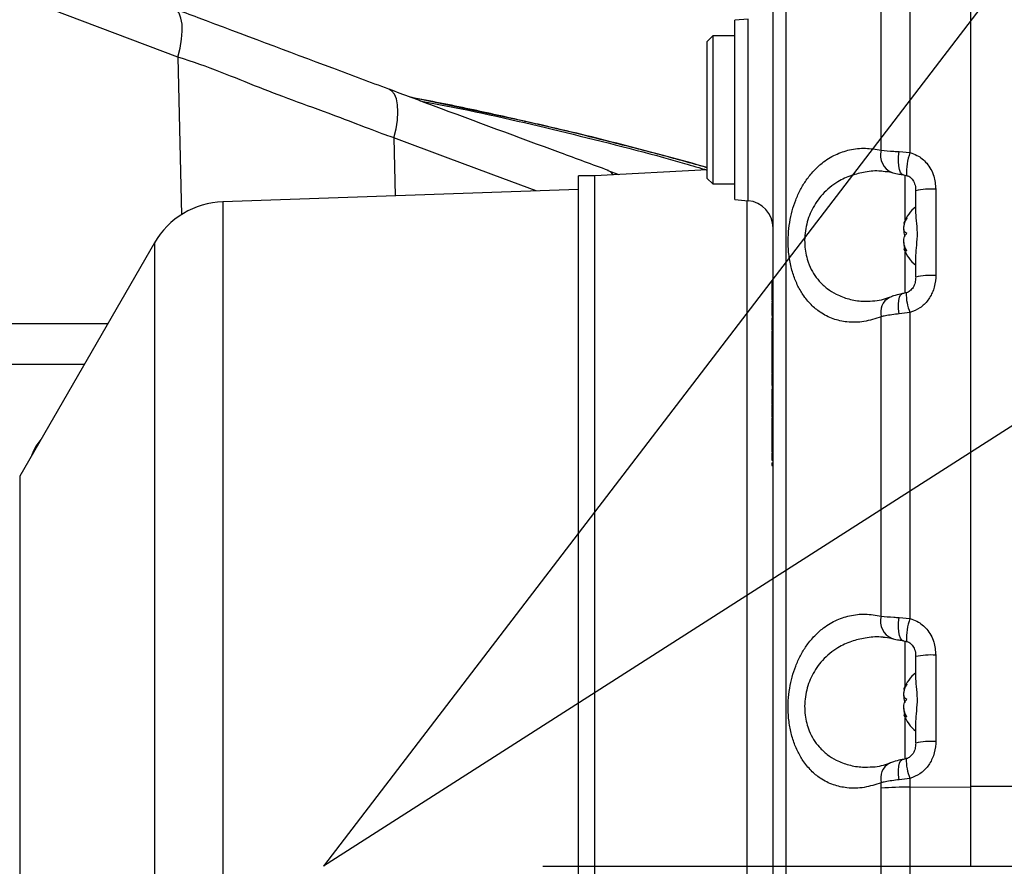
# Model space of a CAD drawing. Extents: x 0 to 16820, y 0 to 11880.
# Tile 21 of 77: x 8311 to 8490, y 6402 to 6556. Entities that reach past the tile are written whole.
import ezdxf

# ---------------------------------------------------------------- set-up
doc = ezdxf.new("R2010")
doc.units = 0
doc.header["$LTSCALE"] = 20
doc.layers.get('0').update_dxf_attribs({"linetype": 'CONTINUOUS'})
doc.styles.add('SLDTEXTSTYLE0', font='TXT', dxfattribs={"width": 0.605})
doc.dimstyles.new('SLDDIMSTYLE0', dxfattribs={"dimtxt": 100, "dimasz": 100, "dimexe": 0, "dimexo": 0.0625, "dimgap": 25, "dimtad": 1, "dimdec": 1, "dimrnd": 1e-09, "dimzin": 12, "dimtxsty": 'SLDTEXTSTYLE0', "dimsah": 1, "dimcen": 0, "dimazin": 3, "dimtfac": 1, "dimtofl": 0, "dimtmove": 0, "dimatfit": 3, "dimtolj": 1, "dimtzin": 12})
doc.dimstyles.new('SLDDIMSTYLE1', dxfattribs={"dimtxt": 100, "dimasz": 100, "dimexe": 0, "dimexo": 0.0625, "dimgap": 25, "dimtad": 1, "dimdec": 4, "dimlfac": 20, "dimzin": 12, "dimtxsty": 'SLDTEXTSTYLE0', "dimsah": 1, "dimcen": 0.09, "dimazin": 3, "dimtfac": 1, "dimtofl": 0, "dimtmove": 0, "dimatfit": 3, "dimtolj": 1, "dimtzin": 12})

# ---------------------------------------------------------------- blocks, each defined once
blk = doc.blocks.new('_D')
at = {"color": 7, "linetype": 'CONTINUOUS'}
for q in [(10380.8, 9036.16), (8366, 6401.82)]:
    blk.add_line((9334.36, 7667.96), q, dxfattribs=at)
blk.add_solid([(9334.36, 7667.96), (9407.03, 7738.27), (9383.2, 7756.5)], dxfattribs=at)
at = {"color": 7, "linetype": 'CONTINUOUS', "insert": (10032.55, 8792.98), "char_height": 100, "attachment_point": 1, "rotation": 52.5905, "style": 'SLDTEXTSTYLE0'}
blk.add_mtext('R1594', dxfattribs=at)
blk = doc.blocks.new('_D_1')
at = {"color": 7, "linetype": 'CONTINUOUS'}
blk.add_line((11867.49, 8642.4), (8366, 6401.82), dxfattribs=at)
blk.add_solid([(11867.49, 8642.4), (11775.17, 8601.13), (11791.34, 8575.86)], dxfattribs=at)
at = {"color": 7, "linetype": 'CONTINUOUS', "insert": (9875.65, 7520.81), "char_height": 100, "attachment_point": 1, "rotation": 32.6149, "style": 'SLDTEXTSTYLE0'}
blk.add_mtext('R4157', dxfattribs=at)
blk = doc.blocks.new('_D_2')
at = {"color": 7, "linetype": 'CONTINUOUS'}
for p, q in [((4232.76, 7130.62), (3693.35, 7225.73)), ((8406, 6401.82), (13110.72, 6401.82))]:
    blk.add_line(p, q, dxfattribs=at)
blk.add_arc((8366, 6401.82), 4714.73, 0, 170, dxfattribs=at)
for points in [[(3722.9, 7220.52), (3756.05, 7316.05), (3726.56, 7321.58)], [(13080.72, 6401.82), (13094.66, 6501.97), (13064.66, 6501.66)]]:
    blk.add_solid(points, dxfattribs=at)
at = {"color": 7, "linetype": 'CONTINUOUS', "insert": (8646.6, 11239.4), "char_height": 100, "attachment_point": 1, "rotation": 355, "style": 'SLDTEXTSTYLE0'}
blk.add_mtext('170°', dxfattribs=at)
blk = doc.blocks.new('_D_3')
at = {"color": 7, "linetype": 'CONTINUOUS'}
for p, q in [((8406, 6401.82), (13085.4, 6401.82)), ((4232.76, 5673.02), (3718.3, 5582.3))]:
    blk.add_line(p, q, dxfattribs=at)
blk.add_arc((8366, 6401.82), 4689.4, 190, 0, dxfattribs=at)
for points in [[(13055.4, 6401.82), (13039.33, 6301.99), (13069.33, 6301.67)], [(3747.84, 5587.51), (3751.51, 5486.46), (3781, 5491.99)]]:
    blk.add_solid(points, dxfattribs=at)
at = {"color": 7, "linetype": 'CONTINUOUS', "insert": (8621.93, 1846.3), "char_height": 100, "attachment_point": 1, "rotation": 5, "style": 'SLDTEXTSTYLE0'}
blk.add_mtext('170°', dxfattribs=at)

msp = doc.modelspace()

# ---------------------------------------------------------------- linework, layer by layer
at = {"color": 7, "linetype": 'CONTINUOUS'}
for p, q in [((8483.996929, 6786.4489554), (8483.996929, 6416.4698635)), ((8443.4327049, 6556.3828497), (8440.9969313, 6556.1697482)), ((8440.9969313, 6523.4698428), (8440.9969313, 6556.1697482)), ((8436.9969307, 6553.3197968), (8435.9969286, 6552.3197947)), ((8440.9969313, 6553.3197968), (8436.9969307, 6553.3197968)), ((8436.9969307, 6553.3197968), (8436.9969307, 6526.3197942)), ((8435.9969286, 6527.3197888), (8435.9969286, 6552.3197947)), ((8415.4969281, 6527.8197972), (8412.4969294, 6527.8197972)), ((8412.4969294, 6275.8197932), (8412.4969294, 6527.8197972)), ((8435.9969286, 6528.8909076), (8415.4969281, 6527.8165488)), ((8415.4969281, 6275.8197932), (8415.4969281, 6527.8197972)), ((8417.8487448, 6528.7929325), (8419.8836362, 6528.0464439)), ((8435.9969286, 6527.3197888), (8436.9969307, 6526.3197942)), ((8436.9969307, 6526.3197942), (8440.9969313, 6526.3197942)), ((8412.4969294, 6525.3197922), (8347.6740116, 6523.056127)), ((8473.9969311, 6521.5656607), (8473.9969311, 6525.0753759)), ((8440.9969313, 6523.4698428), (8443.4327049, 6523.2567339)), ((8335.2071246, 6515.5652685), (8310.630904, 6472.9980005)), ((8472.1671132, 6514.5413502), (8471.8506498, 6514.5413502)), ((8473.9969311, 6509.3152596), (8473.9969311, 6512.8249748)), ((8447.7969272, 6508.6851789), (8447.8969289, 6508.6851789)), ((8447.7969272, 6508.5056944), (8447.7969272, 6507.7632068)), ((8447.7969272, 6508.5056944), (8447.8969289, 6508.5056944)), ((8447.7969272, 6507.7632068), (8447.8969289, 6507.7632068)), ((8447.7969272, 6507.7632068), (8447.7969272, 6506.9807543)), ((8447.7969272, 6506.8230031), (8447.8969289, 6506.8230031)), ((8447.7969272, 6506.6512226), (8447.7969272, 6505.8764888)), ((8447.7969272, 6505.8764888), (8447.8969289, 6505.8764888)), ((8447.7969272, 6505.8764888), (8447.7969272, 6505.1403044)), ((8447.7969272, 6505.1403044), (8447.8969289, 6505.1403044)), ((8447.7969272, 6504.9652977), (8447.7969272, 6504.7813354)), ((8447.7969272, 6504.7813354), (8447.8969289, 6504.7813354)), ((8447.7969272, 6504.6467184), (8447.8969289, 6504.6467184)), ((8447.7969272, 6504.261799), (8447.8969289, 6504.261799)), ((8447.7969272, 6503.4786461), (8447.8969289, 6503.4786461)), ((8191.0269571, 6500.8197947), (8326.693823, 6500.8197947)), ((8447.7969272, 6502.3133828), (8447.8969289, 6502.3133828)), ((8447.7969272, 6502.0890234), (8447.8969289, 6502.0890234)), ((8447.7969272, 6501.8197967), (8447.7969272, 6501.371078)), ((8447.7969272, 6501.8197967), (8447.8969289, 6501.8197967)), ((8447.7969272, 6501.371078), (8447.8969289, 6501.371078)), ((8447.7969272, 6500.6839781), (8447.8969289, 6500.6839781)), ((8447.7969272, 6499.6210782), (8447.8969289, 6499.6210782)), ((8447.7969272, 6499.4460641), (8447.7969272, 6499.3756859)), ((8447.7969272, 6499.3756859), (8447.8969289, 6499.3756859)), ((8447.7969272, 6499.3756859), (8447.7969272, 6499.196194)), ((8447.7969272, 6499.196194), (8447.7969272, 6499.1274847)), ((8447.7969272, 6499.196194), (8447.8969289, 6499.196194)), ((8447.7969272, 6499.1274847), (8447.7969272, 6498.678766)), ((8447.7969272, 6499.1274847), (8447.8969289, 6499.1274847)), ((8447.7969272, 6498.678766), (8447.8969289, 6498.678766)), ((8447.7969272, 6498.678766), (8447.7969272, 6498.6016451)), ((8447.7969272, 6498.6016451), (8447.8969289, 6498.6016451)), ((8447.7969272, 6498.6016451), (8447.7969272, 6498.0505629)), ((8447.7969272, 6498.0505629), (8447.7969272, 6497.6018442)), ((8447.7969272, 6498.0505629), (8447.8969289, 6498.0505629)), ((8447.7969272, 6497.6018442), (8447.8969289, 6497.6018442)), ((8447.7969272, 6497.5969492), (8447.7969272, 6497.5808112)), ((8447.7969272, 6497.5808112), (8447.7969272, 6497.0914273)), ((8447.7969272, 6497.1363021), (8447.8969289, 6497.1363021)), ((8447.7969272, 6495.3198059), (8447.7844251, 6495.3198059)), ((8447.7969272, 6496.0909261), (8447.8969289, 6496.0909261)), ((8447.7969272, 6495.3863023), (8447.8969289, 6495.3863023)), ((8447.7969272, 6495.3863023), (8447.7969272, 6494.9375837)), ((8447.7969272, 6494.9375837), (8447.8969289, 6494.9375837)), ((8447.7969272, 6494.9375837), (8447.7969272, 6494.4762437)), ((8447.7969272, 6494.4159462), (8447.8969289, 6494.4159462)), ((8447.7969272, 6493.2338594), (8447.8969289, 6493.2338594)), ((8447.7969272, 6492.09664), (8447.7969272, 6491.7968361)), ((8447.7969272, 6492.082618), (8447.8969289, 6492.082618)), ((8447.7969272, 6491.9736384), (8447.8969289, 6491.9736384)), ((8447.7969272, 6491.7236416), (8447.8969289, 6491.7236416)), ((8447.7969272, 6491.6787668), (8447.8969289, 6491.6787668)), ((8447.7969272, 6490.519814), (8447.8969289, 6490.519814)), ((8447.7969272, 6488.7621178), (8447.7844251, 6488.7621178)), ((8447.7969272, 6489.5466565), (8447.8969289, 6489.5466565)), ((8447.7969272, 6489.5249231), (8447.8969289, 6489.5249231)), ((8447.7969272, 6489.390306), (8447.8969289, 6489.390306)), ((8447.7969272, 6489.3005638), (8447.8969289, 6489.3005638)), ((8447.7969272, 6489.1210793), (8447.8969289, 6489.1210793)), ((8447.7969272, 6488.9480023), (8447.8969289, 6488.9480023)), ((8447.7969272, 6488.89672), (8447.8969289, 6488.89672)), ((8447.7969272, 6488.89672), (8447.7969272, 6488.4928687)), ((8447.7969272, 6488.4928687), (8447.8969289, 6488.4928687)), ((8447.7969272, 6487.9705383), (8447.8969289, 6487.9705383)), ((8447.7969272, 6487.550564), (8447.8969289, 6487.550564)), ((8447.7969272, 6486.5185095), (8447.8969289, 6486.5185095)), ((8447.7969272, 6486.4736421), (8447.8969289, 6486.4736421)), ((8447.7969272, 6486.4351822), (8447.8969289, 6486.4351822)), ((8447.7969272, 6486.3967149), (8447.8969289, 6486.3967149)), ((8447.7969272, 6486.0890283), (8447.8969289, 6486.0890283)), ((8447.7969272, 6485.9800486), (8447.8969289, 6485.9800486)), ((8447.7969272, 6484.8582594), (8447.8969289, 6484.8582594)), ((8447.7969272, 6483.7364627), (8447.8969289, 6483.7364627)), ((8447.7969272, 6483.6088566), (8447.8969289, 6483.6088566)), ((8447.7969272, 6483.5278986), (8447.7969272, 6483.2408725)), ((8447.7969272, 6482.7428757), (8447.8969289, 6482.7428757)), ((8447.7969272, 6482.7044083), (8447.8969289, 6482.7044083)), ((8447.7969272, 6482.6915933), (8447.8969289, 6482.6915933)), ((8447.7969272, 6482.3197944), (8447.8969289, 6482.3197944)), ((8447.7969272, 6481.3582598), (8447.8969289, 6481.3582598)), ((8447.7969272, 6480.8197989), (8447.7969272, 6480.1659508)), ((8314.5033358, 6479.7052516), (8313.7284493, 6478.7095933)), ((8447.7969272, 6480.3967176), (8447.8969289, 6480.3967176)), ((8447.7969272, 6480.1659508), (8447.7969272, 6478.742875)), ((8447.7969272, 6480.1659508), (8447.8969289, 6480.1659508)), ((8447.7969272, 6478.742875), (8447.8969289, 6478.742875)), ((8447.7969272, 6478.742875), (8447.7969272, 6478.4736408)), ((8447.7969272, 6478.4736408), (8447.8969289, 6478.4736408)), ((8447.7969272, 6478.4736408), (8447.7969272, 6478.089027)), ((8447.7969272, 6478.089027), (8447.8969289, 6478.089027)), ((8447.7969272, 6477.4351789), (8447.8969289, 6477.4351789)), ((8447.7969272, 6477.2556944), (8447.8969289, 6477.2556944)), ((8312.8289184, 6476.8920763), (8312.7815885, 6476.7230971)), ((8447.7969272, 6476.5870197), (8447.8969289, 6476.5870197)), ((8447.7969272, 6475.896716), (8447.8969289, 6475.896716)), ((8447.7969272, 6475.4095374), (8447.7969272, 6475.2921535)), ((8447.7969272, 6475.4095374), (8447.8969289, 6475.4095374)), ((8447.7969272, 6475.2921535), (8447.7969272, 6474.9223588)), ((8447.7969272, 6475.2921535), (8447.8969289, 6475.2921535)), ((8447.7969272, 6474.9223588), (8447.8969289, 6474.9223588)), ((8473.9969311, 6436.5656635), (8473.9969311, 6440.075375)), ((8472.1671132, 6429.5413511), (8471.8506498, 6429.5413511)), ((8473.9969311, 6424.3152587), (8473.9969311, 6427.824972)), ((8483.996929, 6416.4698635), (8483.996929, 6401.8197952))]:
    msp.add_line(p, q, dxfattribs=at)
at = {"color": 8, "linetype": 'CONTINUOUS'}
for p, q in [((8339.4731054, 6549.4316517), (8205.1498009, 6600.3451644)), ((8467.7128581, 6532.4508397), (8467.7128581, 6587.0750098)), ((8472.9364527, 6587.8605692), (8472.9364527, 6532.0215075)), ((8443.4327049, 6523.2567339), (8443.4327049, 6556.3828497)), ((8339.4731054, 6549.4316517), (8340.1095135, 6520.6979363)), ((8402.8273536, 6537.709683), (8382.0832068, 6542.0524625)), ((8402.6912911, 6537.7687363), (8402.8273536, 6537.709683)), ((8378.8532069, 6534.7418337), (8379.09707, 6524.1534485)), ((8470.9881855, 6532.2015135), (8472.9364527, 6532.0215075)), ((8472.1016003, 6519.7633578), (8472.1016003, 6527.9396771)), ((8477.6483042, 6525.3494455), (8477.6483042, 6509.5893292)), ((8347.6740116, 6523.056127), (8347.6740116, 6352.9194815)), ((8443.2586072, 6274.3681221), (8443.2586072, 6523.2719703)), ((8335.2071246, 6515.5652685), (8335.2071246, 6355.9408969)), ((8472.1016003, 6506.3613577), (8472.1016003, 6513.8762368)), ((8447.7969272, 6506.9807543), (8447.8969289, 6506.9807543)), ((8447.7969272, 6506.6512226), (8447.8969289, 6506.6512226)), ((8472.9364527, 6502.8605609), (8470.9881855, 6502.6228277)), ((8472.9364527, 6502.8605609), (8472.9364527, 6447.0215103)), ((8467.7128581, 6447.4508351), (8467.7128581, 6502.0750089)), ((8447.7969272, 6497.5808112), (8447.8969289, 6497.5808112)), ((8322.397211, 6493.3778493), (8191.5847821, 6493.3778493)), ((8447.7969272, 6494.4762437), (8447.8969289, 6494.4762437)), ((8310.630904, 6472.9980005), (8310.630904, 6331.1721383)), ((8470.9881855, 6447.2015201), (8472.9364527, 6447.0215103)), ((8472.1016003, 6434.7633569), (8472.1016003, 6442.9396836)), ((8477.6483042, 6440.3494483), (8477.6483042, 6424.5893302)), ((8472.1016003, 6421.3613606), (8472.1016003, 6428.8762341)), ((8467.7128134, 6416.0807187), (8467.7128581, 6417.0750089)), ((8472.9364527, 6417.8605637), (8470.9881855, 6417.6228268)), ((8472.9364527, 6417.8605637), (8472.9366167, 6416.2657492)), ((8472.9366167, 6416.2657492), (8483.996929, 6416.3323043)), ((8483.996929, 6416.4698635), (8554.7721995, 6416.3423933))]:
    msp.add_line(p, q, dxfattribs=at)
at = {"color": 8, "linetype": 'CONTINUOUS', "flags": 128}
for points in [[(8339.4731054, 6549.4316517), (8339.8913773, 6551.0971247), (8340.1627833, 6552.6932924), (8340.2787292, 6554.1696249), (8340.2355438, 6555.4793774), (8340.0345961, 6556.5810649), (8339.6822469, 6557.4398337), (8339.1896518, 6558.0284892), (8338.7669282, 6558.2704692)], [(8378.8532069, 6534.7418337), (8379.252423, 6536.3921969), (8379.5032803, 6537.9752068), (8379.598007, 6539.4418089), (8379.5336666, 6540.7465546), (8379.312253, 6541.849017), (8378.9406274, 6542.7150427), (8378.4303054, 6543.3177798), (8377.9575111, 6543.5886233)], [(8404.8249846, 6525.0518842), (8398.7402519, 6527.3088513), (8388.7832066, 6531.0232191), (8378.8532591, 6534.7418188), (8378.8532069, 6534.7418337), (8378.8532069, 6534.7418337)], [(8471.742445, 6527.9825179), (8471.4831499, 6528.1010418), (8471.2321473, 6528.4272431), (8471.038544, 6528.9404391), (8470.9126366, 6529.6133457), (8470.8611382, 6530.4101555), (8470.8867757, 6531.2884448), (8470.9881855, 6532.2015135)], [(8418.8438555, 6527.9919504), (8418.4467768, 6528.4647195), (8417.8487448, 6528.7929325)], [(8470.9881855, 6502.6228277), (8470.8867757, 6503.5154967), (8470.8611382, 6504.3468548), (8470.9126366, 6505.072668), (8471.038544, 6505.6543125), (8471.2321473, 6506.060846), (8471.4831499, 6506.270632), (8471.5607999, 6506.2921269)], [(8471.742445, 6442.9825133), (8471.4831499, 6443.1010371), (8471.2321473, 6443.4272385), (8471.038544, 6443.9404419), (8470.9126366, 6444.6133485), (8470.8611382, 6445.4101509), (8470.8867757, 6446.2884514), (8470.9881855, 6447.2015201)], [(8470.9881855, 6417.6228268), (8470.8867757, 6418.5154958), (8470.8611382, 6419.3468539), (8470.9126366, 6420.0726653), (8471.038544, 6420.6543116), (8471.2321473, 6421.0608432), (8471.4831499, 6421.2706311), (8471.5607999, 6421.2921298)]]:
    msp.add_lwpolyline(points, dxfattribs=at)
at = {"color": 7, "linetype": 'CONTINUOUS'}
for centre, radius, start, end in [((8365.9969283, 6401.8197952), 4157, 190, 170), ((8365.9969283, 6401.8197952), 1594, 190, 170), ((8348.197505, 6508.0652667), 15, 92, 150), ((8442.9969283, 6518.2757641), 5, 0, 85), ((8478.3959101, 6516.7004061), 7, 128.934088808, 159.246019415), ((8478.3959101, 6516.9391843), 7, 200.796151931, 231.065911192), ((8478.3959101, 6431.7004061), 7, 128.934088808, 159.246019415), ((8478.3959101, 6431.9391843), 7, 200.79615193, 231.065911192)]:
    msp.add_arc(centre, radius, start, end, dxfattribs=at)
at = {"color": 8, "linetype": 'CONTINUOUS'}
for centre, radius, start, end in [((8470.9107042, 6531.497162), 3.3370228, 163.39410279, 248.924606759), ((8484.4488782, 6528.1084692), 12.1592684, 161.227259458, 181.110986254), ((8476.7927739, 6512.2872192), 13.0902135, 86.252678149, 102.332388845), ((8476.7927739, 6496.5271029), 13.0902135, 86.252678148, 102.332388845), ((8482.1720616, 6506.4894425), 9.922966, 180.227587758, 201.450997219), ((8470.7137504, 6502.8911944), 3.1099056, 119.00757061, 195.215310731), ((8470.9107032, 6446.4971626), 3.3370203, 163.394183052, 248.924609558), ((8484.4488493, 6443.1084761), 12.1592398, 161.227233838, 181.111043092), ((8476.7927985, 6427.2870668), 13.0903667, 86.252830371, 102.332352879), ((8476.7928036, 6411.5267938), 13.0905209, 86.25289697, 102.332228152), ((8470.7137611, 6417.8911907), 3.1099149, 119.007700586, 195.21519157), ((8482.1719907, 6421.4894318), 9.922895, 180.227532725, 201.451074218), ((8473.1464152, 6336.5106614), 79.7553637, 90.150718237, 93.906493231)]:
    msp.add_arc(centre, radius, start, end, dxfattribs=at)
for points, knots in [([(8449.7205256, 6886.3413928), (8449.7210341, 6886.3385147), (8449.7243327, 6886.3198451), (8449.7392388, 6885.8080331), (8449.769823, 6884.6063243), (8449.8070307, 6882.6033474), (8449.8412805, 6879.9878892), (8449.8771156, 6876.6517782), (8449.9136471, 6872.6132023), (8449.9512138, 6867.8805812), (8449.9897208, 6862.5025412), (8450.0285514, 6856.524833), (8450.0673153, 6849.9815754), (8450.1054581, 6842.8938167), (8450.1423262, 6835.3186696), (8450.1774023, 6827.3268759), (8450.2096543, 6819.0170338), (8450.2397736, 6810.3804114), (8450.2669193, 6801.4939107), (8450.2886386, 6792.4437293), (8450.3039154, 6783.3146966), (8450.3125081, 6761.4894697), (8450.3001787, 6693.5614274), (8450.3076296, 6598.5992721), (8450.3090428, 6513.2824129), (8450.3060349, 6471.1235612), (8450.3030553, 6453.0646091), (8450.3030798, 6434.9943102), (8450.3086353, 6416.9024508), (8450.3244052, 6399.5955502), (8450.3453813, 6383.0929097), (8450.3640745, 6367.5159873), (8450.383005, 6352.1785501), (8450.4015783, 6337.2087962), (8450.4195956, 6322.7100302), (8450.4367939, 6308.7561393), (8450.4531035, 6295.4554494), (8450.4683493, 6282.9165267), (8450.4824971, 6271.2411509), (8450.4955962, 6260.4760239), (8450.5074355, 6250.7049636), (8450.5179188, 6242.0148242), (8450.5268698, 6234.4906748), (8450.5343837, 6228.1441687), (8450.5404157, 6223.0206214), (8450.5446383, 6219.4538337), (8450.5473761, 6217.2036507), (8450.5490339, 6215.7921836), (8450.5491389, 6215.6772525), (8450.549194, 6215.6168519)], [0, 0, 0, 0, 0.00247169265, 0.01603312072, 0.02958798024, 0.04042775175, 0.05130651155, 0.06218502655, 0.07302469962, 0.0838446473, 0.09470279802, 0.10556108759, 0.11638088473, 0.12724629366, 0.13815093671, 0.14905549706, 0.15992091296, 0.17070113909, 0.18151522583, 0.19237564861, 0.20325285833, 0.21408620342, 0.26992211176, 0.44443552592, 0.55141168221, 0.57282048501, 0.59424358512, 0.61565788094, 0.63704955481, 0.65843198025, 0.67695324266, 0.69554077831, 0.71412818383, 0.73264935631, 0.75116919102, 0.76975520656, 0.78834144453, 0.80686126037, 0.82539735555, 0.84399963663, 0.86260210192, 0.88113818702, 0.89967684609, 0.91828181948, 0.93688695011, 0.95542566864, 0.96976890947, 0.98411243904, 1, 1, 1, 1]), ([(8378.8532069, 6534.7418337), (8378.8531898, 6534.7418386), (8377.3785715, 6535.1708168), (8366.2419453, 6539.5548164), (8354.5107738, 6543.5784337), (8344.9735886, 6547.8018796), (8339.4731222, 6549.4316467), (8339.4731054, 6549.4316517)], [0, 0, 0, 0, 0.0000028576, 0.2468016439, 0.6234236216, 0.9999988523, 1, 1, 1, 1]), ([(8383.5699404, 6541.4972602), (8386.1126775, 6541.0130768), (8395.4878315, 6539.2278768), (8411.5796216, 6535.4022636), (8426.5142788, 6531.6441821), (8434.6081569, 6529.2484369), (8435.9969286, 6528.8373677)], [0, 0, 0, 0, 0.1440915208, 0.5312701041, 0.9195739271, 1, 1, 1, 1]), ([(8435.9969286, 6529.2627661), (8435.2905499, 6529.4636053), (8431.5071657, 6530.5393058), (8424.6096716, 6532.3758521), (8416.3369995, 6534.4945901), (8409.0732903, 6536.26432), (8404.9093927, 6537.2278814), (8402.8273536, 6537.709683)], [0, 0, 0, 0, 0.0644287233, 0.3450820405, 0.6257839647, 0.812883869, 1, 1, 1, 1]), ([(8467.7128581, 6502.0750089), (8466.6645208, 6501.735579), (8464.5680743, 6501.0567929), (8461.6087003, 6501.0177367), (8458.930415, 6501.6086914), (8456.7335025, 6502.7055625), (8454.8926793, 6504.2279889), (8453.487236, 6505.9371329), (8452.3819696, 6507.8875102), (8451.5584855, 6509.9772974), (8450.9955876, 6512.3100919), (8450.7239038, 6514.7082645), (8450.7384024, 6517.0699227), (8450.9814092, 6519.2892722), (8451.4437551, 6521.4010196), (8452.1043794, 6523.4161953), (8452.9674747, 6525.3023512), (8454.0679371, 6527.1156152), (8455.3863119, 6528.7465213), (8457.1507197, 6530.3753629), (8459.339704, 6531.7339551), (8462.0012437, 6532.6401183), (8464.8205032, 6532.9621083), (8466.7487095, 6532.6212679), (8467.7128581, 6532.4508397)], [0, 0, 0, 0, 0.0680137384, 0.1360126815, 0.1930133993, 0.2499586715, 0.294503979, 0.3390055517, 0.3755534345, 0.4120675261, 0.4486596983, 0.4852288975, 0.5174397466, 0.5496560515, 0.5808453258, 0.6120508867, 0.6457912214, 0.6795536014, 0.7188165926, 0.7581060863, 0.8164478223, 0.874842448, 0.9374182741, 1, 1, 1, 1]), ([(8467.7128581, 6532.4508397), (8468.4364681, 6532.3878424), (8469.4230606, 6532.3019498), (8470.6587931, 6532.2226511), (8470.9881855, 6532.2015135)], [0, 0, 0, 0, 0.7334435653, 1, 1, 1, 1]), ([(8472.9364527, 6532.0215075), (8473.3789954, 6531.8734141), (8474.5460796, 6531.4828588), (8476.2073147, 6530.0811443), (8477.4456025, 6527.8689024), (8477.583041, 6526.1606271), (8477.6483042, 6525.3494455)], [0, 0, 0, 0, 0.1590780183, 0.4195244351, 0.7243587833, 1, 1, 1, 1]), ([(8468.0679528, 6528.5993366), (8467.9253273, 6528.6167474), (8466.8239268, 6528.7511991), (8464.8660107, 6528.5339357), (8462.2376948, 6527.921239), (8459.559995, 6526.6840738), (8457.0460446, 6524.6887266), (8455.048211, 6521.8501439), (8454.0756537, 6519.1445921), (8453.7503137, 6516.9014059), (8453.7326357, 6514.7214207), (8454.0907037, 6512.8927649), (8454.7166618, 6511.1968896), (8455.3697799, 6509.9168485), (8456.4593311, 6508.4511729), (8457.8440119, 6507.1677557), (8459.6543717, 6506.0385893), (8461.8180555, 6505.2524181), (8464.0477012, 6504.846239), (8465.516786, 6504.9386431), (8466.1287753, 6504.9771367)], [0, 0, 0, 0, 0.0116005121, 0.0895829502, 0.1599317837, 0.2317926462, 0.3247066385, 0.4021309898, 0.4716117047, 0.5063251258, 0.5423989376, 0.6062754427, 0.6231843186, 0.6641368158, 0.7063979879, 0.7582186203, 0.8114229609, 0.8798792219, 0.9499602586, 1, 1, 1, 1]), ([(8477.6483042, 6509.5893292), (8477.6464951, 6509.4598048), (8477.6340904, 6508.5716605), (8477.3392429, 6506.9791283), (8476.3274821, 6505.0729934), (8474.8402476, 6503.5845843), (8473.5713724, 6503.1020243), (8472.9364527, 6502.8605609)], [0, 0, 0, 0, 0.0442015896, 0.3030886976, 0.5416362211, 0.7706439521, 1, 1, 1, 1]), ([(8470.9881855, 6502.6228277), (8470.0931951, 6502.5037363), (8468.8769687, 6502.3418997), (8467.9560863, 6502.1307728), (8467.7128581, 6502.0750089)], [0, 0, 0, 0, 0.7358748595, 1, 1, 1, 1]), ([(8467.7128581, 6417.0750089), (8466.6791628, 6416.7388339), (8464.582473, 6416.0569554), (8461.6345886, 6416.0157482), (8458.9405459, 6416.6032066), (8456.7512848, 6417.6949091), (8454.8987604, 6419.2189158), (8453.4990511, 6420.9216592), (8452.3847336, 6422.8765739), (8451.5674915, 6424.9543207), (8450.9952805, 6427.2923743), (8450.7264613, 6429.680815), (8450.7354249, 6432.0577973), (8450.9788342, 6434.2685969), (8451.4400284, 6436.3932841), (8452.0991089, 6438.400863), (8452.9631853, 6440.2969407), (8454.0603203, 6442.1036357), (8455.3810917, 6443.7425908), (8457.135855, 6445.3622353), (8459.3273526, 6446.7301801), (8461.9785682, 6447.6344219), (8464.8084957, 6447.9627881), (8466.737093, 6447.6228336), (8467.7128581, 6447.4508351)], [0, 0, 0, 0, 0.0670553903, 0.136011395, 0.1922616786, 0.2499526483, 0.2939197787, 0.3390014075, 0.3750415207, 0.4120638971, 0.4479609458, 0.4852300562, 0.5169318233, 0.5496604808, 0.5804598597, 0.6120551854, 0.6454394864, 0.679557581, 0.7184483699, 0.7581088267, 0.8156686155, 0.8748462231, 0.9366790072, 1, 1, 1, 1]), ([(8467.7128581, 6447.4508351), (8468.4364849, 6447.3878389), (8469.4231134, 6447.3019467), (8470.6587947, 6447.2226562), (8470.9881855, 6447.2015201)], [0, 0, 0, 0, 0.7334338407, 1, 1, 1, 1]), ([(8472.9364527, 6447.0215103), (8473.3789957, 6446.8734187), (8474.5460837, 6446.482867), (8476.2073107, 6445.0811379), (8477.4456019, 6442.8689009), (8477.5830409, 6441.1606276), (8477.6483042, 6440.3494483)], [0, 0, 0, 0, 0.1590778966, 0.4195251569, 0.724359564, 1, 1, 1, 1]), ([(8468.0679528, 6443.599332), (8467.925336, 6443.6167446), (8466.8242885, 6443.7511757), (8464.8657781, 6443.5339147), (8462.2378396, 6442.921275), (8459.559989, 6441.6840809), (8457.0460685, 6439.6887419), (8455.0482171, 6436.8501632), (8454.0756527, 6434.1446187), (8453.7503141, 6431.9014158), (8453.7326318, 6429.7214922), (8454.0907123, 6427.8927635), (8454.7166397, 6426.1969181), (8455.3698174, 6424.9168045), (8456.4592039, 6423.4513244), (8457.8441321, 6422.1676587), (8459.654177, 6421.0386962), (8461.818121, 6420.2523892), (8464.0476404, 6419.8462467), (8465.5167586, 6419.9386445), (8466.1287678, 6419.9771358)], [0, 0, 0, 0, 0.0116034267, 0.0895821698, 0.1599341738, 0.2317950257, 0.3247089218, 0.4021331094, 0.4716137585, 0.5063271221, 0.5424011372, 0.6062762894, 0.6231850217, 0.6641374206, 0.7064012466, 0.7582187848, 0.8114261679, 0.8798789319, 0.9499596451, 1, 1, 1, 1]), ([(8477.6483042, 6424.5893302), (8477.6464952, 6424.4598045), (8477.6340908, 6423.5716607), (8477.3392404, 6421.9791288), (8476.3274843, 6420.0729913), (8474.8402525, 6418.5845893), (8473.571373, 6418.1020274), (8472.9364527, 6417.8605637)], [0, 0, 0, 0, 0.04420207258, 0.30308891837, 0.54163733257, 0.7706450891, 1, 1, 1, 1]), ([(8470.9881855, 6417.6228268), (8470.0931951, 6417.5037358), (8468.8769686, 6417.3418998), (8467.9560863, 6417.1307729), (8467.7128581, 6417.0750089)], [0, 0, 0, 0, 0.7358748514, 1, 1, 1, 1]), ([(8472.9366167, 6416.2657492), (8472.9426796, 6411.526315), (8472.9548337, 6402.0255142), (8472.9721594, 6387.6798314), (8472.9883274, 6373.2773578), (8473.0008121, 6363.7496176), (8473.0070693, 6358.9743337)], [0, 0, 0, 0, 0.2470676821, 0.4952787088, 0.7470347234, 1, 1, 1, 1]), ([(8467.7383317, 6360.1871727), (8467.7358548, 6364.7394506), (8467.73089, 6373.8645389), (8467.7261252, 6387.802888), (8467.7200662, 6401.9052538), (8467.7152348, 6411.3482029), (8467.7128134, 6416.0807187)], [0, 0, 0, 0, 0.2471397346, 0.4953941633, 0.7471070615, 1, 1, 1, 1])]:
    msp.add_open_spline(points, degree=3, knots=knots, dxfattribs=at)
at = {"color": 7, "linetype": 'CONTINUOUS'}
for points, knots in [([(8447.9969306, 6223.0139969), (8447.9969306, 6223.0711249), (8447.9969306, 6223.1797191), (8447.9969306, 6224.5317055), (8447.9969306, 6226.677738), (8447.9969306, 6230.0446297), (8447.9969306, 6234.8878047), (8447.9969306, 6240.9890603), (8447.9969306, 6248.2421218), (8447.9969306, 6256.5312322), (8447.9969306, 6265.8168835), (8447.9969306, 6276.1860498), (8447.9969306, 6287.4441639), (8447.9969306, 6299.4294493), (8447.9969306, 6312.0976908), (8447.9969306, 6325.5625421), (8447.9969306, 6339.5517191), (8447.9969306, 6353.8857789), (8447.9969306, 6368.522806), (8447.9969306, 6383.5761439), (8447.9969306, 6398.7297739), (8447.9969306, 6413.766563), (8447.9969306, 6433.5266297), (8447.9969306, 6468.1636404), (8447.9969306, 6537.4149233), (8447.9969306, 6626.8300034), (8447.9969306, 6706.7857236), (8447.9969306, 6752.3342737), (8447.9969306, 6771.0703319), (8447.9969306, 6782.4969439), (8447.9969306, 6791.7924638), (8447.9969306, 6800.4399086), (8447.9969306, 6808.6328149), (8447.9969306, 6816.429726), (8447.9969306, 6824.1060205), (8447.9969306, 6831.5945713), (8447.9969306, 6838.7486787), (8447.9969306, 6845.4445542), (8447.9969306, 6851.638406), (8447.9969306, 6857.29283), (8447.9969306, 6862.4153144), (8447.9969306, 6866.9128542), (8447.9969306, 6870.7597689), (8447.9969306, 6873.9383221), (8447.9969306, 6876.4489379), (8447.9969306, 6878.0791961), (8447.9969306, 6879.0288166), (8447.9969306, 6879.5125738), (8447.9969306, 6879.551853), (8447.9969306, 6879.5471382), (8447.9969306, 6879.5449434)], [0, 0, 0, 0, 0.0156631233, 0.0297738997, 0.0439446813, 0.0619320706, 0.0800441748, 0.098550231, 0.1171926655, 0.1351817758, 0.153295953, 0.1718042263, 0.1904486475, 0.2084304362, 0.2265368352, 0.2450366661, 0.2636722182, 0.2816635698, 0.2997797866, 0.3182904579, 0.3369376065, 0.3549210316, 0.3729561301, 0.4090265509, 0.4811673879, 0.6254490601, 0.7349967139, 0.7726681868, 0.7915038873, 0.8033060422, 0.8143209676, 0.8254100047, 0.8352901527, 0.8452331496, 0.8555965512, 0.8660327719, 0.8765457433, 0.8871349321, 0.8974986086, 0.9079352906, 0.9184493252, 0.9290394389, 0.9393957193, 0.9498250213, 0.9603310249, 0.9709133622, 0.9783777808, 0.9858695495, 0.9934220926, 1, 1, 1, 1]), ([(8377.9590655, 6543.5905306), (8374.5567058, 6544.8609754), (8362.9866317, 6549.1812536), (8349.910509, 6554.0810529), (8340.227609, 6557.7235356), (8338.7683345, 6558.2724808)], [0, 0, 0, 0, 0.2613294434, 0.8886776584, 1, 1, 1, 1]), ([(8417.9616211, 6528.759077), (8415.0452299, 6529.8326215), (8404.3828667, 6533.7575137), (8391.0473748, 6538.7015772), (8380.6688359, 6542.5799413), (8377.9677194, 6543.5893236)], [0, 0, 0, 0, 0.2178427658, 0.7964359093, 1, 1, 1, 1]), ([(8402.6836319, 6537.7350001), (8399.3690424, 6538.4928039), (8392.4675975, 6540.0706587), (8385.5265202, 6541.4150414), (8381.9190668, 6542.113751)], [0, 0, 0, 0, 0.4802747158, 1, 1, 1, 1]), ([(8435.9969286, 6529.3267815), (8431.1129189, 6530.6544432), (8421.3840069, 6533.2991357), (8410.2605272, 6536.0568283), (8404.0170751, 6537.4490953), (8402.6845856, 6537.7462356)], [0, 0, 0, 0, 0.44225288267, 0.88096454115, 1, 1, 1, 1]), ([(8468.0699719, 6528.6242364), (8468.5879429, 6528.600728), (8469.1293644, 6528.5761553), (8469.6814687, 6528.3860356), (8469.7053818, 6528.377801)], [0, 0, 0, 0, 0.9566873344, 1, 1, 1, 1]), ([(8469.7167737, 6528.3831654), (8469.7807542, 6528.3670296), (8470.132093, 6528.2784222), (8470.8080346, 6528.126495), (8471.4727982, 6528.0307971), (8471.7493741, 6527.9909818)], [0, 0, 0, 0, 0.1150569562, 0.6318181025, 1, 1, 1, 1]), ([(8471.7460064, 6527.9775856), (8471.776837, 6527.9745201), (8471.9443906, 6527.9578598), (8472.1968616, 6527.9003355), (8472.3962146, 6527.8446155), (8472.423592, 6527.8369634)], [0, 0, 0, 0, 0.1628495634, 0.88503286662, 1, 1, 1, 1]), ([(8472.2878946, 6527.8408377), (8472.3851294, 6527.8230644), (8472.7342079, 6527.7592572), (8473.2631541, 6527.33205), (8473.7561918, 6526.5839631), (8473.991945, 6525.7730176), (8473.9702433, 6525.251635), (8473.9629043, 6525.0753163)], [0, 0, 0, 0, 0.0856797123, 0.3075949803, 0.5654723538, 0.8530534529, 1, 1, 1, 1]), ([(8473.9969311, 6512.8249748), (8474.0354779, 6513.4129578), (8474.1162135, 6514.6444788), (8474.3603789, 6516.8492433), (8474.247733, 6519.0987106), (8474.0222157, 6520.6602401), (8474.0017838, 6521.3918902), (8473.9969311, 6521.5656607)], [0, 0, 0, 0, 0.2143088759, 0.4488665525, 0.6927838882, 0.9270346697, 1, 1, 1, 1]), ([(8472.4042503, 6517.2585993), (8472.2563503, 6517.3268101), (8472.0000753, 6517.445003), (8471.8306301, 6517.9171839), (8471.8246403, 6518.4741991), (8471.9676625, 6519.1136361), (8472.1812264, 6519.6472163), (8472.3495649, 6519.9484962), (8472.4042503, 6520.0463681)], [0, 0, 0, 0, 0.2355536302, 0.4081576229, 0.5811625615, 0.7450781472, 0.9171876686, 1, 1, 1, 1]), ([(8472.4042503, 6520.0463681), (8472.2573235, 6519.8390543), (8472.0027623, 6519.4798683), (8471.8247674, 6519.1544414), (8471.8420939, 6519.1185571), (8471.8506498, 6519.1008373)], [0, 0, 0, 0, 0.4086281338, 0.7079776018, 1, 1, 1, 1]), ([(8472.4042503, 6514.032021), (8472.2563546, 6514.3088107), (8472.0001097, 6514.788378), (8471.8306189, 6515.5756288), (8471.8246499, 6516.2281367), (8471.9676467, 6516.7673991), (8472.1812343, 6517.0906658), (8472.3495654, 6517.2174209), (8472.4042503, 6517.2585993)], [0, 0, 0, 0, 0.235573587, 0.4081561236, 0.5811557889, 0.7450833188, 0.9171864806, 1, 1, 1, 1]), ([(8471.8543975, 6518.0009453), (8471.8449135, 6517.8026765), (8471.8253609, 6517.3939176), (8471.9311359, 6516.9557633), (8472.0600612, 6516.7823343), (8472.1016003, 6516.7264564)], [0, 0, 0, 0, 0.3896673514, 0.8033540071, 1, 1, 1, 1]), ([(8471.8543975, 6515.6386493), (8471.8426015, 6515.478723), (8471.8184187, 6515.1508583), (8471.9267468, 6514.7478028), (8471.9822345, 6514.5413502)], [0, 0, 0, 0, 0.4877811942, 1, 1, 1, 1]), ([(8471.8506498, 6514.5387499), (8471.8505931, 6514.539614), (8471.8485431, 6514.5708158), (8471.9790573, 6514.4588487), (8472.1800439, 6514.2647991), (8472.3492564, 6514.0891175), (8472.4042503, 6514.032021)], [0, 0, 0, 0, 0.0110218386, 0.3980100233, 0.8043535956, 1, 1, 1, 1]), ([(8447.7969272, 6508.6851789), (8447.7969272, 6508.6920613), (8447.7969272, 6508.7005685), (8447.7969272, 6508.5369467), (8447.7969272, 6508.5056944)], [0, 0, 0, 0, 0.8089966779, 1, 1, 1, 1]), ([(8473.9709361, 6509.1924368), (8473.956497, 6508.8941019), (8473.9267658, 6508.2798031), (8473.5694739, 6507.4351756), (8473.007381, 6506.8009655), (8472.5235835, 6506.5002895), (8472.26852, 6506.4589183), (8472.2531153, 6506.4564197)], [0, 0, 0, 0, 0.2583798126, 0.5320275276, 0.7705596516, 0.9861428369, 1, 1, 1, 1]), ([(8447.7969272, 6506.9807543), (8447.7969272, 6506.9507277), (8447.7969272, 6506.8970906), (8447.7969272, 6506.8456478), (8447.7969272, 6506.8230031)], [0, 0, 0, 0, 0.5598098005, 1, 1, 1, 1]), ([(8447.7969272, 6506.8230031), (8447.7969272, 6506.7915391), (8447.7969272, 6506.735339), (8447.7969272, 6506.6769306), (8447.7969272, 6506.6512226)], [0, 0, 0, 0, 0.5598573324, 1, 1, 1, 1]), ([(8471.5569703, 6506.2860771), (8471.4564708, 6506.2678533), (8470.9005575, 6506.1670486), (8470.0791513, 6505.9435614), (8469.4595623, 6505.696179), (8469.2105887, 6505.5967717)], [0, 0, 0, 0, 0.1166086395, 0.6450210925, 1, 1, 1, 1]), ([(8472.2476242, 6506.4520462), (8472.2250391, 6506.4452087), (8471.9290975, 6506.3556141), (8471.6471642, 6506.3058562), (8471.3867469, 6506.2598957)], [0, 0, 0, 0, 0.0763159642, 1, 1, 1, 1]), ([(8447.7969272, 6504.6467184), (8447.7969272, 6504.6366393), (8447.7969272, 6504.6186729), (8447.7969272, 6504.3706728), (8447.7969272, 6504.261799)], [0, 0, 0, 0, 0.56099297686, 1, 1, 1, 1]), ([(8447.7969272, 6504.261799), (8447.7969272, 6504.1291205), (8447.7969272, 6503.8917903), (8447.7969272, 6503.6050746), (8447.7969272, 6503.4786461)], [0, 0, 0, 0, 0.55904586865, 1, 1, 1, 1]), ([(8469.188848, 6505.6078283), (8468.6961062, 6505.4376036), (8467.6796964, 6505.08647), (8466.656699, 6504.8959008), (8466.1624298, 6504.9145387), (8466.1342217, 6504.9156024)], [0, 0, 0, 0, 0.4701264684, 0.9697598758, 1, 1, 1, 1]), ([(8447.7969272, 6503.4786461), (8447.7969272, 6503.2947382), (8447.7969272, 6502.927261), (8447.7969272, 6502.5274255), (8447.7969272, 6502.336158), (8447.7969272, 6502.3209805), (8447.7969272, 6502.3133828)], [0, 0, 0, 0, 0.27957588, 0.5586370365, 0.7790561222, 1, 1, 1, 1]), ([(8447.7969272, 6501.371078), (8447.7969272, 6501.2690232), (8447.7969272, 6501.0866839), (8447.7969272, 6500.8070857), (8447.7969272, 6500.6839781)], [0, 0, 0, 0, 0.5596977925, 1, 1, 1, 1]), ([(8447.7969272, 6501.1960565), (8447.7969272, 6501.183563), (8447.7969272, 6500.9750142), (8447.7969272, 6500.9710041), (8447.7969272, 6500.9672342)], [0, 0, 0, 0, 0.0599065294, 1, 1, 1, 1]), ([(8447.7969272, 6500.6839781), (8447.7969272, 6500.5083286), (8447.7969272, 6500.1575515), (8447.7969272, 6499.699099), (8447.7969272, 6499.6506902), (8447.7969272, 6499.6210782)], [0, 0, 0, 0, 0.2802918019, 0.5597508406, 1, 1, 1, 1]), ([(8447.7969272, 6497.1363021), (8447.7969272, 6497.1233514), (8447.7969272, 6497.0975046), (8447.7969272, 6496.8770431), (8447.7969272, 6496.5079688), (8447.7969272, 6496.2299926), (8447.7969272, 6496.0909261)], [0, 0, 0, 0, 0.28091173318, 0.56063370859, 0.78019279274, 1, 1, 1, 1]), ([(8447.7969272, 6496.0909261), (8447.7969272, 6495.9349255), (8447.7969272, 6495.6555381), (8447.7969272, 6495.4687806), (8447.7969272, 6495.3863023)], [0, 0, 0, 0, 0.5583668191, 1, 1, 1, 1]), ([(8447.7969272, 6494.4159462), (8447.7969272, 6494.4048406), (8447.7969272, 6494.3827031), (8447.7969272, 6494.0993298), (8447.7969272, 6493.6804393), (8447.7969272, 6493.3828127), (8447.7969272, 6493.2338594)], [0, 0, 0, 0, 0.2808162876, 0.5597707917, 0.7796783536, 1, 1, 1, 1]), ([(8447.7969272, 6493.2338594), (8447.7969272, 6493.04822), (8447.7969272, 6492.677189), (8447.7969272, 6492.2820053), (8447.7969272, 6492.1047376), (8447.7969272, 6492.0899986), (8447.7969272, 6492.082618)], [0, 0, 0, 0, 0.2793712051, 0.5583696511, 0.7788522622, 1, 1, 1, 1]), ([(8447.7969272, 6491.6787668), (8447.7969272, 6491.6376482), (8447.7969272, 6491.5556495), (8447.7969272, 6491.1128364), (8447.7969272, 6490.7450622), (8447.7969272, 6490.519814)], [0, 0, 0, 0, 0.2804709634, 0.55931484, 1, 1, 1, 1]), ([(8447.7969272, 6490.519814), (8447.7969272, 6490.2860021), (8447.7969272, 6489.9602556), (8447.7969272, 6489.6248708), (8447.7969272, 6489.5727671), (8447.7969272, 6489.5466565)], [0, 0, 0, 0, 0.5592290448, 0.7791175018, 1, 1, 1, 1]), ([(8447.7969272, 6488.4928687), (8447.7969272, 6488.4257131), (8447.7969272, 6488.3321156), (8447.7969272, 6488.1236804), (8447.7969272, 6488.0215838), (8447.7969272, 6487.9705383)], [0, 0, 0, 0, 0.55945976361, 0.77974170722, 1, 1, 1, 1]), ([(8447.7969272, 6487.9705383), (8447.7969272, 6487.8878629), (8447.7969272, 6487.7401204), (8447.7969272, 6487.6085214), (8447.7969272, 6487.550564)], [0, 0, 0, 0, 0.5595909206, 1, 1, 1, 1]), ([(8447.7969272, 6487.5954388), (8447.7969272, 6487.4427228), (8447.7969272, 6487.1380032), (8447.7969272, 6486.7733924), (8447.7969272, 6486.5509375), (8447.7969272, 6486.5293208), (8447.7969272, 6486.5185095)], [0, 0, 0, 0, 0.2804847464, 0.5596608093, 0.7797723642, 1, 1, 1, 1]), ([(8447.7969272, 6486.4736421), (8447.7969272, 6486.4561788), (8447.7969272, 6486.3516817), (8447.7969272, 6486.2163616), (8447.7969272, 6486.0947994), (8447.7969272, 6486.0824038), (8447.7969272, 6486.0762058)], [0, 0, 0, 0, 0.0721897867, 0.4319688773, 0.7159799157, 1, 1, 1, 1]), ([(8447.7969272, 6485.9800486), (8447.7969272, 6485.9666348), (8447.7969272, 6485.9498504), (8447.7969272, 6485.6530782), (8447.7969272, 6485.4340886), (8447.7969272, 6485.1555874), (8447.7969272, 6484.9574243), (8447.7969272, 6484.8582594)], [0, 0, 0, 0, 0.4991269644, 0.6245500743, 0.7495824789, 0.8746859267, 1, 1, 1, 1]), ([(8447.7969272, 6484.8582594), (8447.7969272, 6484.7591357), (8447.7969272, 6484.5609672), (8447.7969272, 6484.2827711), (8447.7969272, 6484.0589413), (8447.7969272, 6483.7824919), (8447.7969272, 6483.7569081), (8447.7969272, 6483.7364627)], [0, 0, 0, 0, 0.12536986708, 0.25063992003, 0.37570922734, 0.50109594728, 1, 1, 1, 1]), ([(8447.7969272, 6483.6088566), (8447.7969272, 6483.4886124), (8447.7969272, 6483.2485129), (8447.7969272, 6482.9632349), (8447.7969272, 6482.7956921), (8447.7969272, 6482.7604963), (8447.7969272, 6482.7428757)], [0, 0, 0, 0, 0.2800439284, 0.5591816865, 0.7793066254, 1, 1, 1, 1]), ([(8447.7969272, 6482.6915933), (8447.7969272, 6482.6774116), (8447.7969272, 6482.6490025), (8447.7969272, 6482.4839403), (8447.7969272, 6482.2956152), (8447.7969272, 6482.1688526), (8447.7969272, 6482.1054487)], [0, 0, 0, 0, 0.27875949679, 0.55841420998, 0.77912849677, 1, 1, 1, 1]), ([(8447.7969272, 6482.3197944), (8447.7969272, 6482.3083302), (8447.7969272, 6482.2939859), (8447.7969272, 6482.0394812), (8447.7969272, 6481.8518991), (8447.7969272, 6481.6130627), (8447.7969272, 6481.4432512), (8447.7969272, 6481.3582598)], [0, 0, 0, 0, 0.4991507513, 0.6245539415, 0.749613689, 0.8746805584, 1, 1, 1, 1]), ([(8447.7969272, 6481.3582598), (8447.7969272, 6481.2733005), (8447.7969272, 6481.1034642), (8447.7969272, 6480.8649266), (8447.7969272, 6480.6731559), (8447.7969272, 6480.4361399), (8447.7969272, 6480.4142285), (8447.7969272, 6480.3967176)], [0, 0, 0, 0, 0.1253697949, 0.2506184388, 0.3757155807, 0.5010935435, 1, 1, 1, 1]), ([(8313.7284493, 6478.7095933), (8313.5399454, 6478.3798999), (8313.2018987, 6477.7886561), (8312.9433108, 6477.1670557), (8312.8289184, 6476.8920763)], [0, 0, 0, 0, 0.5576267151, 1, 1, 1, 1]), ([(8447.7969272, 6478.1254826), (8447.7969272, 6478.0666147), (8447.7969272, 6477.9488788), (8447.7969272, 6477.7342628), (8447.7969272, 6477.4640214), (8447.7969272, 6477.4467185), (8447.7969272, 6477.4351789)], [0, 0, 0, 0, 0.1255840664, 0.251168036, 0.5005944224, 1, 1, 1, 1]), ([(8447.7969272, 6477.2556944), (8447.7969272, 6477.2479701), (8447.7969272, 6477.2383031), (8447.7969272, 6477.0518843), (8447.7969272, 6476.9220506), (8447.7969272, 6476.7624022), (8447.7969272, 6476.6454775), (8447.7969272, 6476.5870197)], [0, 0, 0, 0, 0.4987536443, 0.6241995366, 0.7494803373, 0.8747499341, 1, 1, 1, 1]), ([(8447.7969272, 6476.5870197), (8447.7969272, 6476.5281545), (8447.7969272, 6476.4104193), (8447.7969272, 6476.1958006), (8447.7969272, 6475.925559), (8447.7969272, 6475.9082557), (8447.7969272, 6475.896716)], [0, 0, 0, 0, 0.1255788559, 0.2511676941, 0.5005941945, 1, 1, 1, 1]), ([(8468.0699719, 6443.624243), (8468.5883071, 6443.6006365), (8469.1301459, 6443.5759596), (8469.6814669, 6443.3860348), (8469.7053818, 6443.3777964)], [0, 0, 0, 0, 0.9566226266, 1, 1, 1, 1]), ([(8469.7167737, 6443.383172), (8469.7807554, 6443.3670345), (8470.1321297, 6443.2784106), (8470.8079208, 6443.12653), (8471.4727856, 6443.0307985), (8471.7493741, 6442.9909734)], [0, 0, 0, 0, 0.1150546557, 0.6318563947, 1, 1, 1, 1]), ([(8471.7460064, 6442.977581), (8471.7768363, 6442.9745181), (8471.9443871, 6442.9578721), (8472.1969282, 6442.9003457), (8472.3962154, 6442.8446147), (8472.423592, 6442.8369588)], [0, 0, 0, 0, 0.1628425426, 0.8849974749, 1, 1, 1, 1]), ([(8472.2878946, 6442.8408405), (8472.3851294, 6442.8230658), (8472.7342071, 6442.7592537), (8473.2631544, 6442.3320503), (8473.7561909, 6441.5839626), (8473.9919456, 6440.7730171), (8473.9702435, 6440.2516329), (8473.9629043, 6440.0753117)], [0, 0, 0, 0, 0.0856798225, 0.3075948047, 0.5654718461, 0.8530515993, 1, 1, 1, 1]), ([(8473.9969311, 6427.824972), (8474.0354765, 6428.4129439), (8474.116206, 6429.6443942), (8474.3603805, 6431.849278), (8474.2477322, 6434.0987046), (8474.0222158, 6435.6602425), (8474.0017838, 6436.3918931), (8473.9969311, 6436.5656635)], [0, 0, 0, 0, 0.2143189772, 0.4488704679, 0.6927859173, 0.927035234, 1, 1, 1, 1]), ([(8472.4042503, 6432.2585965), (8472.2563511, 6432.3268172), (8472.0000782, 6432.445027), (8471.8306347, 6432.9170984), (8471.8246561, 6433.4743368), (8471.9676449, 6434.1135677), (8472.1812297, 6434.6472184), (8472.3495652, 6434.9484951), (8472.4042503, 6435.0463672)], [0, 0, 0, 0, 0.2355573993, 0.4081630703, 0.5811350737, 0.7450753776, 0.9171856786, 1, 1, 1, 1]), ([(8472.4042503, 6435.0463672), (8472.2573152, 6434.8390319), (8472.0026894, 6434.4797377), (8471.8248001, 6434.1545238), (8471.8421066, 6434.1185799), (8471.8506498, 6434.1008364)], [0, 0, 0, 0, 0.4085922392, 0.7080549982, 1, 1, 1, 1]), ([(8471.8543975, 6433.0009425), (8471.8449136, 6432.8026746), (8471.8253611, 6432.3939168), (8471.9311353, 6431.9557613), (8472.0600612, 6431.7823358), (8472.1016003, 6431.7264593)], [0, 0, 0, 0, 0.3896672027, 0.8033548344, 1, 1, 1, 1]), ([(8472.4042503, 6429.032022), (8472.2563544, 6429.3088103), (8472.000108, 6429.7883774), (8471.8306197, 6430.5756289), (8471.8246504, 6431.2281355), (8471.9676459, 6431.7674016), (8472.1812339, 6432.0906683), (8472.3495654, 6432.2174195), (8472.4042503, 6432.2585965)], [0, 0, 0, 0, 0.2355728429, 0.4081567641, 0.5811552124, 0.7450838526, 0.9171868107, 1, 1, 1, 1]), ([(8471.8543975, 6430.6386466), (8471.8426015, 6430.4787203), (8471.8184185, 6430.1508563), (8471.9267469, 6429.7478024), (8471.9822345, 6429.5413511)], [0, 0, 0, 0, 0.4877824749, 1, 1, 1, 1]), ([(8471.8506498, 6429.5387527), (8471.8505931, 6429.5396168), (8471.8485428, 6429.5708189), (8471.9791278, 6429.4587862), (8472.1799257, 6429.2649138), (8472.3492502, 6429.0891226), (8472.4042503, 6429.032022)], [0, 0, 0, 0, 0.01102164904, 0.39800317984, 0.8044591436, 1, 1, 1, 1]), ([(8473.9709361, 6424.192434), (8473.9564958, 6423.8940976), (8473.9267616, 6423.279785), (8473.5694746, 6422.4351737), (8473.0073802, 6421.8009668), (8472.523585, 6421.5002776), (8472.26852, 6421.4589168), (8472.2531153, 6421.4564188)], [0, 0, 0, 0, 0.2583734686, 0.5320238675, 0.7705579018, 0.9861428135, 1, 1, 1, 1]), ([(8469.188848, 6420.6078312), (8468.6960114, 6420.4376064), (8467.6793314, 6420.086447), (8466.6573433, 6419.8958834), (8466.1624262, 6419.9145381), (8466.1342142, 6419.9156015)], [0, 0, 0, 0, 0.4701086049, 0.9697943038, 1, 1, 1, 1]), ([(8471.5569703, 6421.2860762), (8471.4564735, 6421.2678539), (8470.9006772, 6421.1670761), (8470.0790143, 6420.9435187), (8469.4595431, 6420.6961741), (8469.2105887, 6420.5967708)], [0, 0, 0, 0, 0.1166239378, 0.6449870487, 1, 1, 1, 1]), ([(8472.2476242, 6421.4520453), (8472.2250391, 6421.4452091), (8471.9290931, 6421.3556301), (8471.6471622, 6421.3058645), (8471.3867469, 6421.2598967)], [0, 0, 0, 0, 0.0763148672, 1, 1, 1, 1])]:
    msp.add_open_spline(points, degree=3, knots=knots, dxfattribs=at)

# ---------------------------------------------------------------- dimensions: what is measured, and where the dimension line sits
for base, line1, line2, picture, middle in [((8776.9122976, 11098.6039576), ((7345.1676267, 6401.8197952), (8365.9969283, 6401.8197952)), ((4272.1510991, 7123.6752698), (6796.21337, 6678.6149904)), '_D_2', (8776.9122976, 11098.6039576)), ((8774.7050665, 1730.2643988), ((4272.1510991, 5679.9643207), (6796.21337, 6125.0246)), ((7345.1676267, 6401.8197952), (8365.9969283, 6401.8197952)), '_D_3', (8774.7050665, 1730.2643988))]:
    dim = msp.add_angular_dim_2l(base=base, line1=line1, line2=line2, dimstyle='SLDDIMSTYLE1', dxfattribs=at)
    dim.commit()
    dim.dimension.update_dxf_attribs({"geometry": picture, "text_midpoint": middle, "dimtype": 162})
for mpoint, picture, middle in [((9334.3644854, 7667.9557573), '_D', (10258.4359328, 8876.1747058)), ((11867.4903821, 8642.3984244), '_D_1', (10116.7438552, 7522.1093098))]:
    dim = msp.add_radius_dim(center=(8365.9969283, 6401.8197952), mpoint=mpoint, dimstyle='SLDDIMSTYLE0', dxfattribs=at)
    dim.commit()
    dim.dimension.update_dxf_attribs({"geometry": picture, "text_midpoint": middle, "dimtype": 164})

doc.saveas('drawing.dxf')
